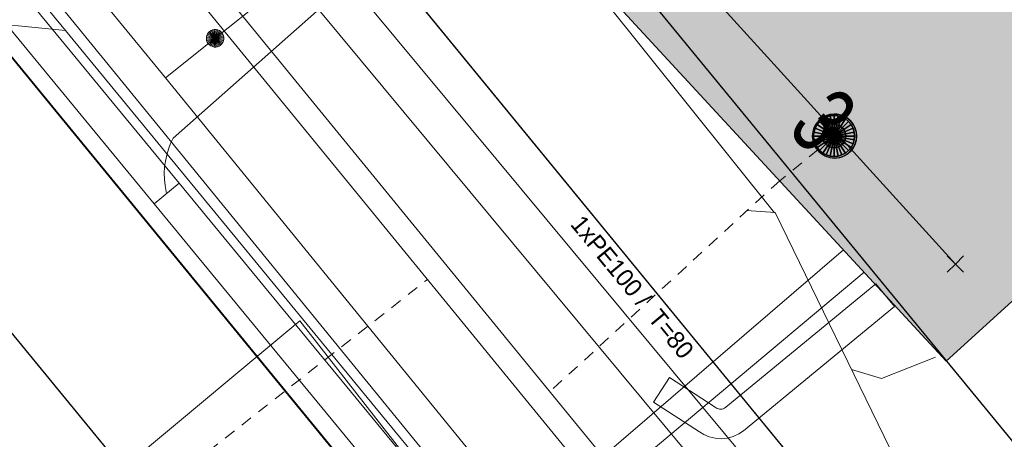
# Model space of a CAD drawing. Header units: metres. Extents: x 2695560 to 2696939, y 1260529 to 1262050.
# Tile 156 of 256: x 2695708 to 2695725, y 1260935 to 1260942. Entities that reach past the tile are written whole.
import ezdxf

# ---------------------------------------------------------------- set-up
doc = ezdxf.new("R2010")
doc.units = ezdxf.units.M
doc.linetypes.add('AUSGEZOGEN', pattern=[0])
doc.linetypes.add('VERDECKT2_S2', pattern=[0.36, 0.2, -0.16])
for name, color, linetype in [('XR$1$AV_Gebäudeflächen (BB)', 7, 'AUSGEZOGEN'), ('XR$1$AV_Haus-Nr.', 7, 'AUSGEZOGEN'), ('XR$1$AV_Linien (BB)', 7, 'AUSGEZOGEN'), ('XR$1$AW_LK_Schachtdeckel', 24, 'AUSGEZOGEN'), ('XR$1$Liegenschaftsgrenzen', 7, 'AUSGEZOGEN'), ('XR$1$PFAW', 255, 'AUSGEZOGEN'), ('XR$1$RP_Abstandslinie', 7, 'AUSGEZOGEN')]:
    doc.layers.add(name, color=color, linetype=linetype)
for name, color, linetype, lineweight in [('XR$2$ABW-Linie-R-genau', 4, 'AUSGEZOGEN', 18), ('XR$2$ABW-Linie-R-ungenau', 4, 'VERDECKT2_S2', 18), ('XR$2$ABW-LinieFlaeche-R-genau', 4, 'AUSGEZOGEN', 18), ('XR$2$ABW-Punkt', 6, 'AUSGEZOGEN', 18), ('XR$2$ELE-Flaeche-oberirdisch', 1, 'AUSGEZOGEN', 18), ('XR$2$ELE-LinieFlaeche-genau', 1, 'AUSGEZOGEN', 18), ('XR$2$GAS-Linie-genau', 12, 'AUSGEZOGEN', 18), ('XR$2$KOM-Linie-U-genau', 91, 'AUSGEZOGEN', 18), ('XR$2$KOM-LinieFlaeche-U-genau', 91, 'AUSGEZOGEN', 18), ('XR$2$KOM-Punkt-U', 91, 'AUSGEZOGEN', 18), ('XR$2$WAS-Linie-genau', 5, 'AUSGEZOGEN', 18), ('XR$2$WAS-Punkt', 5, 'AUSGEZOGEN', 18), ('XR$2$WEI-Text', 59, 'AUSGEZOGEN', 18)]:
    doc.layers.add(name, color=color, linetype=linetype, lineweight=lineweight)
doc.styles.add('ARIAL', font='arial.ttf')
doc.styles.add('TXT', font='txt')

# ---------------------------------------------------------------- blocks, each defined once
blk = doc.blocks.new('COMPLEXOBJECT_1438')
at = {"layer": 'XR$1$RP_Abstandslinie', "color": 7, "linetype": 'AUSGEZOGEN', "transparency": 33554687}
blk.add_line((5719.71, 10921.28), (5686.94, 10961.15), dxfattribs=at)
blk = doc.blocks.new('COMPLEXOBJECT_1445')
at = {"layer": 'XR$1$RP_Abstandslinie', "color": 7, "linetype": 'AUSGEZOGEN', "transparency": 33554687}
blk.add_line((5695.64, 10969.48), (5728.98, 10928.9), dxfattribs=at)
blk = doc.blocks.new('BAW2082')
at = {"layer": 'XR$1$PFAW', "transparency": 33554687}
blk.add_hatch(color=7, dxfattribs=at).paths.add_polyline_path([(0.509, -0.003), (0.499, 0.098), (0.469, 0.194), (0.42, 0.283), (0.354, 0.359), (0.274, 0.421), (0.183, 0.466), (0.085, 0.491), (-0.016, 0.496), (-0.116, 0.481), (-0.211, 0.446), (-0.297, 0.392), (-0.37, 0.323), (-0.428, 0.24), (-0.468, 0.147), (-0.488, 0.047), (-0.488, -0.054), (-0.468, -0.153), (-0.428, -0.246), (-0.37, -0.329), (-0.297, -0.398), (-0.211, -0.452), (-0.116, -0.487), (-0.016, -0.502), (0.085, -0.497), (0.183, -0.472), (0.274, -0.427), (0.354, -0.366), (0.42, -0.289), (0.469, -0.2), (0.499, -0.104)])
at = {"transparency": 33554687}
for start, end in [(91.1948, 268.8052), (268.8052, 91.1948)]:
    blk.add_arc((0.01, 0), 0.5, start, end, dxfattribs=at)
at = {"layer": 'XR$1$PFAW', "transparency": 33554687}
blk.add_circle((0.009, -0.003), 0.5, dxfattribs=at)
blk = doc.blocks.new('KOM-UNBEKANNT-U')
at = {"layer": 'XR$2$KOM-Punkt-U', "linetype": 'AUSGEZOGEN', "lineweight": 20, "transparency": 33554687}
for p, q in [((0, 0, 2500), (-141, 141, 2500)), ((-141, -141, 2500), (0, 0, 2500)), ((0, 0, 2500), (141, 141, 2500)), ((141, -141, 2500), (0, 0, 2500))]:
    blk.add_line(p, q, dxfattribs=at)
blk = doc.blocks.new('WAS-BOGEN_VERTIKAL')
at = {"layer": 'XR$2$WAS-Punkt', "transparency": 33554687}
blk.add_hatch(color=5, dxfattribs=at).paths.add_polyline_path([(0, -150), (15, -149), (30, -147), (45, -143), (59, -138), (73, -131), (86, -123), (98, -114), (109, -103), (119, -92), (127, -79), (135, -66), (141, -52), (145, -38), (148, -23), (150, -8), (150, 8), (148, 23), (145, 38), (141, 52), (135, 66), (127, 79), (119, 92), (109, 103), (98, 114), (86, 123), (73, 131), (59, 138), (45, 143), (30, 147), (15, 149), (0, 150), (-15, 149), (-30, 147), (-45, 143), (-59, 138), (-73, 131), (-86, 123), (-98, 114), (-109, 103), (-119, 92), (-127, 79), (-135, 66), (-141, 52), (-145, 38), (-148, 23), (-150, 8), (-150, -8), (-148, -23), (-145, -38), (-141, -52), (-135, -66), (-127, -79), (-119, -92), (-109, -103), (-98, -114), (-86, -123), (-73, -131), (-59, -138), (-45, -143), (-30, -147), (-15, -149)])
at = {"layer": 'XR$2$WAS-Punkt', "lineweight": 13, "transparency": 33554687}
for points in [[(-147, 29, 2500), (0, 0, 2500), (-150, 0, 2500)], [(-147, 29), (0, 0), (-150, 0)], [(-147, 29, 2500), (-147, 29), (-150, 0), (-150, 0, 2500)], [(-150, 0, 2500), (0, 0, 2500), (-147, -29, 2500)], [(-150, 0), (0, 0), (-147, -29)], [(-139, 57, 2500), (0, 0, 2500), (-147, 29, 2500)], [(-139, 57), (0, 0), (-147, 29)], [(-139, 57, 2500), (-139, 57), (-147, 29), (-147, 29, 2500)], [(-147, -29, 2500), (0, 0, 2500), (-139, -57, 2500)], [(-147, -29), (0, 0), (-139, -57)], [(-125, 83, 2500), (0, 0, 2500), (-139, 57, 2500)], [(-125, 83), (0, 0), (-139, 57)], [(-125, 83, 2500), (-125, 83), (-139, 57), (-139, 57, 2500)], [(-139, -57, 2500), (0, 0, 2500), (-125, -83, 2500)], [(-139, -57), (0, 0), (-125, -83)], [(-106, 106, 2500), (0, 0, 2500), (-125, 83, 2500)], [(-106, 106), (0, 0), (-125, 83)], [(-106, 106, 2500), (-106, 106), (-125, 83), (-125, 83, 2500)], [(-125, -83, 2500), (0, 0, 2500), (-106, -106, 2500)], [(-125, -83), (0, 0), (-106, -106)], [(-83, 125, 2500), (0, 0, 2500), (-106, 106, 2500)], [(-83, 125), (0, 0), (-106, 106)], [(-83, 125, 2500), (-83, 125), (-106, 106), (-106, 106, 2500)], [(-106, -106, 2500), (0, 0, 2500), (-83, -125, 2500)], [(-106, -106), (0, 0), (-83, -125)], [(-57, 139, 2500), (0, 0, 2500), (-83, 125, 2500)], [(-57, 139), (0, 0), (-83, 125)], [(-57, 139, 2500), (-57, 139), (-83, 125), (-83, 125, 2500)], [(-83, -125, 2500), (0, 0, 2500), (-57, -139, 2500)], [(-83, -125), (0, 0), (-57, -139)], [(-29, 147, 2500), (0, 0, 2500), (-57, 139, 2500)], [(-29, 147), (0, 0), (-57, 139)], [(-29, 147, 2500), (-29, 147), (-57, 139), (-57, 139, 2500)], [(-57, -139, 2500), (0, 0, 2500), (-29, -147, 2500)], [(-57, -139), (0, 0), (-29, -147)], [(0, 150, 2500), (0, 0, 2500), (-29, 147, 2500)], [(0, 150), (0, 0), (-29, 147)], [(0, 150, 2500), (0, 150), (-29, 147), (-29, 147, 2500)], [(-29, -147, 2500), (0, 0, 2500), (0, -150, 2500)], [(-29, -147), (0, 0), (0, -150)], [(29, 147, 2500), (0, 0, 2500), (0, 150, 2500)], [(29, 147), (0, 0), (0, 150)], [(29, 147, 2500), (29, 147), (0, 150), (0, 150, 2500)], [(57, 139, 2500), (0, 0, 2500), (29, 147, 2500)], [(57, 139), (0, 0), (29, 147)], [(83, 125, 2500), (0, 0, 2500), (57, 139, 2500)], [(83, 125), (0, 0), (57, 139)], [(106, 106, 2500), (0, 0, 2500), (83, 125, 2500)], [(106, 106), (0, 0), (83, 125)], [(125, 83, 2500), (0, 0, 2500), (106, 106, 2500)], [(125, 83), (0, 0), (106, 106)], [(139, 57, 2500), (0, 0, 2500), (125, 83, 2500)], [(139, 57), (0, 0), (125, 83)], [(147, 29, 2500), (0, 0, 2500), (139, 57, 2500)], [(147, 29), (0, 0), (139, 57)], [(150, 0, 2500), (0, 0, 2500), (147, 29, 2500)], [(150, 0), (0, 0), (147, 29)], [(0, -150, 2500), (0, 0, 2500), (29, -147, 2500)], [(29, -147, 2500), (0, 0, 2500), (57, -139, 2500)], [(57, -139, 2500), (0, 0, 2500), (83, -125, 2500)], [(83, -125, 2500), (0, 0, 2500), (106, -106, 2500)], [(106, -106, 2500), (0, 0, 2500), (125, -83, 2500)], [(125, -83, 2500), (0, 0, 2500), (139, -57, 2500)], [(139, -57, 2500), (0, 0, 2500), (147, -29, 2500)], [(147, -29, 2500), (0, 0, 2500), (150, 0, 2500)], [(0, -150), (0, 0), (29, -147)], [(29, -147), (0, 0), (57, -139)], [(57, -139), (0, 0), (83, -125)], [(83, -125), (0, 0), (106, -106)], [(106, -106), (0, 0), (125, -83)], [(125, -83), (0, 0), (139, -57)], [(139, -57), (0, 0), (147, -29)], [(147, -29), (0, 0), (150, 0)], [(57, 139, 2500), (57, 139), (29, 147), (29, 147, 2500)], [(83, 125, 2500), (83, 125), (57, 139), (57, 139, 2500)], [(106, 106, 2500), (106, 106), (83, 125), (83, 125, 2500)], [(125, 83, 2500), (125, 83), (106, 106), (106, 106, 2500)], [(139, 57, 2500), (139, 57), (125, 83), (125, 83, 2500)], [(147, 29, 2500), (147, 29), (139, 57), (139, 57, 2500)], [(150, 0, 2500), (150, 0), (147, 29), (147, 29, 2500)], [(-150, 0, 2500), (-150, 0), (-147, -29), (-147, -29, 2500)], [(-147, -29, 2500), (-147, -29), (-139, -57), (-139, -57, 2500)], [(-139, -57, 2500), (-139, -57), (-125, -83), (-125, -83, 2500)], [(-125, -83, 2500), (-125, -83), (-106, -106), (-106, -106, 2500)], [(-106, -106, 2500), (-106, -106), (-83, -125), (-83, -125, 2500)], [(-83, -125, 2500), (-83, -125), (-57, -139), (-57, -139, 2500)], [(-57, -139, 2500), (-57, -139), (-29, -147), (-29, -147, 2500)], [(-29, -147, 2500), (-29, -147), (0, -150), (0, -150, 2500)], [(0, -150, 2500), (0, -150), (29, -147), (29, -147, 2500)], [(29, -147, 2500), (29, -147), (57, -139), (57, -139, 2500)], [(57, -139, 2500), (57, -139), (83, -125), (83, -125, 2500)], [(83, -125, 2500), (83, -125), (106, -106), (106, -106, 2500)], [(106, -106, 2500), (106, -106), (125, -83), (125, -83, 2500)], [(125, -83, 2500), (125, -83), (139, -57), (139, -57, 2500)], [(139, -57, 2500), (139, -57), (147, -29), (147, -29, 2500)], [(147, -29, 2500), (147, -29), (150, 0), (150, 0, 2500)]]:
    blk.add_3dface(points, dxfattribs=at)
blk = doc.blocks.new('ABW-NORMSCHACHT_WEITERE')
at = {"layer": 'XR$2$ABW-Punkt', "linetype": 'AUSGEZOGEN', "lineweight": 25, "transparency": 33554687}
for points in [[(-77, 185, 2500), (0, 0, 2500), (-111, 166, 2500)], [(-77, 185), (0, 0), (-111, 166)], [(-77, 185, 2500), (-77, 185), (-111, 166), (-111, 166, 2500)], [(-39, 196, 2500), (0, 0, 2500), (-77, 185, 2500)], [(-39, 196), (0, 0), (-77, 185)], [(-39, 196, 2500), (-39, 196), (-77, 185), (-77, 185, 2500)], [(0, 200, 2500), (0, 0, 2500), (-39, 196, 2500)], [(0, 200), (0, 0), (-39, 196)], [(0, 200, 2500), (0, 200), (-39, 196), (-39, 196, 2500)], [(39, 196, 2500), (0, 0, 2500), (0, 200, 2500)], [(39, 196), (0, 0), (0, 200)], [(39, 196, 2500), (39, 196), (0, 200), (0, 200, 2500)], [(77, 185, 2500), (0, 0, 2500), (39, 196, 2500)], [(77, 185), (0, 0), (39, 196)], [(111, 166, 2500), (0, 0, 2500), (77, 185, 2500)], [(111, 166), (0, 0), (77, 185)], [(77, 185, 2500), (77, 185), (39, 196), (39, 196, 2500)], [(111, 166, 2500), (111, 166), (77, 185), (77, 185, 2500)], [(-196, 39, 2500), (0, 0, 2500), (-200, 0, 2500)], [(-196, 39), (0, 0), (-200, 0)], [(-196, 39, 2500), (-196, 39), (-200, 0), (-200, 0, 2500)], [(-200, 0, 2500), (0, 0, 2500), (-196, -39, 2500)], [(-200, 0), (0, 0), (-196, -39)], [(-185, 77, 2500), (0, 0, 2500), (-196, 39, 2500)], [(-185, 77), (0, 0), (-196, 39)], [(-185, 77, 2500), (-185, 77), (-196, 39), (-196, 39, 2500)], [(-196, -39, 2500), (0, 0, 2500), (-185, -77, 2500)], [(-196, -39), (0, 0), (-185, -77)], [(-166, 111, 2500), (0, 0, 2500), (-185, 77, 2500)], [(-166, 111), (0, 0), (-185, 77)], [(-166, 111, 2500), (-166, 111), (-185, 77), (-185, 77, 2500)], [(-185, -77, 2500), (0, 0, 2500), (-166, -111, 2500)], [(-185, -77), (0, 0), (-166, -111)], [(-141, 141, 2500), (0, 0, 2500), (-166, 111, 2500)], [(-141, 141), (0, 0), (-166, 111)], [(-141, 141, 2500), (-141, 141), (-166, 111), (-166, 111, 2500)], [(-166, -111, 2500), (0, 0, 2500), (-141, -141, 2500)], [(-166, -111), (0, 0), (-141, -141)], [(-111, 166, 2500), (0, 0, 2500), (-141, 141, 2500)], [(-111, 166), (0, 0), (-141, 141)], [(-111, 166, 2500), (-111, 166), (-141, 141), (-141, 141, 2500)], [(-141, -141, 2500), (0, 0, 2500), (-111, -166, 2500)], [(-141, -141), (0, 0), (-111, -166)], [(-111, -166, 2500), (0, 0, 2500), (-77, -185, 2500)], [(-111, -166), (0, 0), (-77, -185)], [(-77, -185, 2500), (0, 0, 2500), (-39, -196, 2500)], [(-77, -185), (0, 0), (-39, -196)], [(-39, -196, 2500), (0, 0, 2500), (0, -200, 2500)], [(-39, -196), (0, 0), (0, -200)], [(141, 141, 2500), (0, 0, 2500), (111, 166, 2500)], [(141, 141), (0, 0), (111, 166)], [(166, 111, 2500), (0, 0, 2500), (141, 141, 2500)], [(166, 111), (0, 0), (141, 141)], [(185, 77, 2500), (0, 0, 2500), (166, 111, 2500)], [(185, 77), (0, 0), (166, 111)], [(196, 39, 2500), (0, 0, 2500), (185, 77, 2500)], [(196, 39), (0, 0), (185, 77)], [(200, 0, 2500), (0, 0, 2500), (196, 39, 2500)], [(200, 0), (0, 0), (196, 39)], [(0, -200, 2500), (0, 0, 2500), (39, -196, 2500)], [(39, -196, 2500), (0, 0, 2500), (77, -185, 2500)], [(77, -185, 2500), (0, 0, 2500), (111, -166, 2500)], [(111, -166, 2500), (0, 0, 2500), (141, -141, 2500)], [(141, -141, 2500), (0, 0, 2500), (166, -111, 2500)], [(166, -111, 2500), (0, 0, 2500), (185, -77, 2500)], [(185, -77, 2500), (0, 0, 2500), (196, -39, 2500)], [(196, -39, 2500), (0, 0, 2500), (200, 0, 2500)], [(0, -200), (0, 0), (39, -196)], [(39, -196), (0, 0), (77, -185)], [(77, -185), (0, 0), (111, -166)], [(111, -166), (0, 0), (141, -141)], [(141, -141), (0, 0), (166, -111)], [(166, -111), (0, 0), (185, -77)], [(185, -77), (0, 0), (196, -39)], [(196, -39), (0, 0), (200, 0)], [(141, 141, 2500), (141, 141), (111, 166), (111, 166, 2500)], [(166, 111, 2500), (166, 111), (141, 141), (141, 141, 2500)], [(185, 77, 2500), (185, 77), (166, 111), (166, 111, 2500)], [(196, 39, 2500), (196, 39), (185, 77), (185, 77, 2500)], [(200, 0, 2500), (200, 0), (196, 39), (196, 39, 2500)], [(-200, 0, 2500), (-200, 0), (-196, -39), (-196, -39, 2500)], [(-196, -39, 2500), (-196, -39), (-185, -77), (-185, -77, 2500)], [(-185, -77, 2500), (-185, -77), (-166, -111), (-166, -111, 2500)], [(-166, -111, 2500), (-166, -111), (-141, -141), (-141, -141, 2500)], [(-141, -141, 2500), (-141, -141), (-111, -166), (-111, -166, 2500)], [(-111, -166, 2500), (-111, -166), (-77, -185), (-77, -185, 2500)], [(77, -185, 2500), (77, -185), (111, -166), (111, -166, 2500)], [(111, -166, 2500), (111, -166), (141, -141), (141, -141, 2500)], [(141, -141, 2500), (141, -141), (166, -111), (166, -111, 2500)], [(166, -111, 2500), (166, -111), (185, -77), (185, -77, 2500)], [(185, -77, 2500), (185, -77), (196, -39), (196, -39, 2500)], [(196, -39, 2500), (196, -39), (200, 0), (200, 0, 2500)], [(-77, -185, 2500), (-77, -185), (-39, -196), (-39, -196, 2500)], [(-39, -196, 2500), (-39, -196), (0, -200), (0, -200, 2500)], [(0, -200, 2500), (0, -200), (39, -196), (39, -196, 2500)], [(39, -196, 2500), (39, -196), (77, -185), (77, -185, 2500)]]:
    blk.add_3dface(points, dxfattribs=at)
blk = doc.blocks.new('ABW-DECKEL')
at = {"layer": 'XR$2$ABW-Punkt', "linetype": 'AUSGEZOGEN', "lineweight": 25, "transparency": 33554687}
for points in [[(-68, 343, 2500), (0, 0, 2500), (-134, 323, 2500)], [(-68, 343), (0, 0), (-134, 323)], [(-68, 343, 2500), (-68, 343), (-134, 323), (-134, 323, 2500)], [(0, 350, 2500), (0, 0, 2500), (-68, 343, 2500)], [(0, 350), (0, 0), (-68, 343)], [(0, 350, 2500), (0, 350), (-68, 343), (-68, 343, 2500)], [(68, 343, 2500), (0, 0, 2500), (0, 350, 2500)], [(68, 343), (0, 0), (0, 350)], [(68, 343, 2500), (68, 343), (0, 350), (0, 350, 2500)], [(134, 323, 2500), (0, 0, 2500), (68, 343, 2500)], [(134, 323), (0, 0), (68, 343)], [(134, 323, 2500), (134, 323), (68, 343), (68, 343, 2500)], [(-291, 194, 2500), (0, 0, 2500), (-323, 134, 2500)], [(-291, 194), (0, 0), (-323, 134)], [(-291, 194, 2500), (-291, 194), (-323, 134), (-323, 134, 2500)], [(-247, 247, 2500), (0, 0, 2500), (-291, 194, 2500)], [(-247, 247), (0, 0), (-291, 194)], [(-247, 247, 2500), (-247, 247), (-291, 194), (-291, 194, 2500)], [(-194, 291, 2500), (0, 0, 2500), (-247, 247, 2500)], [(-194, 291), (0, 0), (-247, 247)], [(-194, 291, 2500), (-194, 291), (-247, 247), (-247, 247, 2500)], [(-134, 323, 2500), (0, 0, 2500), (-194, 291, 2500)], [(-134, 323), (0, 0), (-194, 291)], [(-134, 323, 2500), (-134, 323), (-194, 291), (-194, 291, 2500)], [(194, 291, 2500), (0, 0, 2500), (134, 323, 2500)], [(194, 291), (0, 0), (134, 323)], [(247, 247, 2500), (0, 0, 2500), (194, 291, 2500)], [(247, 247), (0, 0), (194, 291)], [(291, 194, 2500), (0, 0, 2500), (247, 247, 2500)], [(291, 194), (0, 0), (247, 247)], [(323, 134, 2500), (0, 0, 2500), (291, 194, 2500)], [(323, 134), (0, 0), (291, 194)], [(194, 291, 2500), (194, 291), (134, 323), (134, 323, 2500)], [(247, 247, 2500), (247, 247), (194, 291), (194, 291, 2500)], [(291, 194, 2500), (291, 194), (247, 247), (247, 247, 2500)], [(323, 134, 2500), (323, 134), (291, 194), (291, 194, 2500)], [(-343, 68, 2500), (0, 0, 2500), (-350, 0, 2500)], [(-343, 68), (0, 0), (-350, 0)], [(-343, 68, 2500), (-343, 68), (-350, 0), (-350, 0, 2500)], [(-350, 0, 2500), (0, 0, 2500), (-343, -68, 2500)], [(-350, 0), (0, 0), (-343, -68)], [(-323, 134, 2500), (0, 0, 2500), (-343, 68, 2500)], [(-323, 134), (0, 0), (-343, 68)], [(-323, 134, 2500), (-323, 134), (-343, 68), (-343, 68, 2500)], [(-343, -68, 2500), (0, 0, 2500), (-323, -134, 2500)], [(-343, -68), (0, 0), (-323, -134)], [(-323, -134, 2500), (0, 0, 2500), (-291, -194, 2500)], [(-323, -134), (0, 0), (-291, -194)], [(-291, -194, 2500), (0, 0, 2500), (-247, -247, 2500)], [(-291, -194), (0, 0), (-247, -247)], [(-247, -247, 2500), (0, 0, 2500), (-194, -291, 2500)], [(-247, -247), (0, 0), (-194, -291)], [(-194, -291, 2500), (0, 0, 2500), (-134, -323, 2500)], [(-194, -291), (0, 0), (-134, -323)], [(-134, -323, 2500), (0, 0, 2500), (-68, -343, 2500)], [(-134, -323), (0, 0), (-68, -343)], [(-68, -343, 2500), (0, 0, 2500), (0, -350, 2500)], [(-68, -343), (0, 0), (0, -350)], [(343, 68, 2500), (0, 0, 2500), (323, 134, 2500)], [(343, 68), (0, 0), (323, 134)], [(350, 0, 2500), (0, 0, 2500), (343, 68, 2500)], [(350, 0), (0, 0), (343, 68)], [(0, -350, 2500), (0, 0, 2500), (68, -343, 2500)], [(68, -343, 2500), (0, 0, 2500), (134, -323, 2500)], [(134, -323, 2500), (0, 0, 2500), (194, -291, 2500)], [(194, -291, 2500), (0, 0, 2500), (247, -247, 2500)], [(247, -247, 2500), (0, 0, 2500), (291, -194, 2500)], [(291, -194, 2500), (0, 0, 2500), (323, -134, 2500)], [(323, -134, 2500), (0, 0, 2500), (343, -68, 2500)], [(343, -68, 2500), (0, 0, 2500), (350, 0, 2500)], [(0, -350), (0, 0), (68, -343)], [(68, -343), (0, 0), (134, -323)], [(134, -323), (0, 0), (194, -291)], [(194, -291), (0, 0), (247, -247)], [(247, -247), (0, 0), (291, -194)], [(291, -194), (0, 0), (323, -134)], [(323, -134), (0, 0), (343, -68)], [(343, -68), (0, 0), (350, 0)], [(343, 68, 2500), (343, 68), (323, 134), (323, 134, 2500)], [(350, 0, 2500), (350, 0), (343, 68), (343, 68, 2500)], [(-350, 0, 2500), (-350, 0), (-343, -68), (-343, -68, 2500)], [(-343, -68, 2500), (-343, -68), (-323, -134), (-323, -134, 2500)], [(-323, -134, 2500), (-323, -134), (-291, -194), (-291, -194, 2500)], [(291, -194, 2500), (291, -194), (323, -134), (323, -134, 2500)], [(323, -134, 2500), (323, -134), (343, -68), (343, -68, 2500)], [(343, -68, 2500), (343, -68), (350, 0), (350, 0, 2500)], [(-291, -194, 2500), (-291, -194), (-247, -247), (-247, -247, 2500)], [(-247, -247, 2500), (-247, -247), (-194, -291), (-194, -291, 2500)], [(-194, -291, 2500), (-194, -291), (-134, -323), (-134, -323, 2500)], [(-134, -323, 2500), (-134, -323), (-68, -343), (-68, -343, 2500)], [(68, -343, 2500), (68, -343), (134, -323), (134, -323, 2500)], [(134, -323, 2500), (134, -323), (194, -291), (194, -291, 2500)], [(194, -291, 2500), (194, -291), (247, -247), (247, -247, 2500)], [(247, -247, 2500), (247, -247), (291, -194), (291, -194, 2500)], [(-68, -343, 2500), (-68, -343), (0, -350), (0, -350, 2500)], [(0, -350, 2500), (0, -350), (68, -343), (68, -343, 2500)]]:
    blk.add_3dface(points, dxfattribs=at)

msp = doc.modelspace()

# ---------------------------------------------------------------- hatches: boundary and pattern name
at = {"layer": 'XR$1$AV_Gebäudeflächen (BB)', "true_color": 0xd2d2d2, "transparency": 33554687}
msp.add_hatch(color=254, dxfattribs=at).paths.add_polyline_path([(2695723.736, 1260936.263), (2695730.457, 1260942.368), (2695729.948, 1260942.928), (2695731.054, 1260943.932), (2695729.635, 1260945.494), (2695728.52, 1260944.481), (2695726.961, 1260946.197), (2695728.066, 1260947.201), (2695725.965, 1260949.514), (2695724.85, 1260948.501), (2695724.308, 1260949.098), (2695717.554, 1260942.963)])

# ---------------------------------------------------------------- linework, layer by layer
at = {"layer": 'XR$1$AV_Linien (BB)', "color": 7, "linetype": 'AUSGEZOGEN', "transparency": 33554687}
msp.add_lwpolyline([(2695723.736, 1260936.263), (2695717.554, 1260942.963), (2695724.308, 1260949.098), (2695724.85, 1260948.501), (2695725.965, 1260949.514), (2695728.066, 1260947.201), (2695726.961, 1260946.197), (2695728.52, 1260944.481), (2695729.635, 1260945.494), (2695731.054, 1260943.932), (2695729.948, 1260942.928), (2695730.457, 1260942.368), (2695723.736, 1260936.263)], close=True, dxfattribs=at)
for points in [[(2695702.33, 1260948.2), (2695707.56, 1260941.75), (2695715.399, 1260932.19)], [(2695723.807, 1260931.325), (2695714.36, 1260942.85), (2695713.746, 1260943.614)]]:
    msp.add_lwpolyline(points, dxfattribs=at)
at = {"layer": 'XR$1$Liegenschaftsgrenzen', "color": 7, "linetype": 'AUSGEZOGEN', "transparency": 33554687}
for p, q in [((2695727.73, 1260926.54), (2695714.36, 1260942.85)), ((2695722.86, 1260923.09), (2695707.56, 1260941.75))]:
    msp.add_line(p, q, dxfattribs=at)
at = {"layer": 'XR$2$ABW-Linie-R-genau', "linetype": 'AUSGEZOGEN', "transparency": 33554687}
for p, q in [((2695717.663, 1260942.722), (2695720.814, 1260938.788)), ((2695720.822, 1260938.796), (2695720.333, 1260938.827)), ((2695724.503, 1260931.248), (2695720.824, 1260938.792))]:
    msp.add_line(p, q, dxfattribs=at)
msp.add_lwpolyline([(2695723.553, 1260936.327), (2695722.633, 1260935.964), (2695722.125, 1260936.121)], dxfattribs=at)
at = {"layer": 'XR$2$ABW-Linie-R-ungenau', "linetype": 'VERDECKT2_S2', "transparency": 33554687}
for p, q in [((2695721.836, 1260940.097), (2695720.902, 1260939.336)), ((2695720.902, 1260939.336), (2695718.782, 1260937.39)), ((2695706.92, 1260931.397), (2695714.893, 1260937.649)), ((2695718.782, 1260937.39), (2695716.982, 1260935.738))]:
    msp.add_line(p, q, dxfattribs=at)
at = {"layer": 'XR$2$ABW-LinieFlaeche-R-genau', "linetype": 'AUSGEZOGEN', "transparency": 33554687}
msp.add_lwpolyline([(2695731.384, 1260917.509), (2695698.613, 1260957.562), (2695698.923, 1260957.816), (2695731.694, 1260917.763), (2695731.384, 1260917.509)], close=True, dxfattribs=at)
at = {"layer": 'XR$2$ELE-Flaeche-oberirdisch', "transparency": 33554687}
msp.add_lwpolyline([(2695735.971, 1260916.114), (2695730.174, 1260922.567), (2695721.698, 1260932.939), (2695706.559, 1260951.146), (2695701.163, 1260957.4), (2695696.484, 1260963.514), (2695695.968, 1260963.037), (2695700.619, 1260956.958), (2695706.025, 1260950.694), (2695721.158, 1260932.493), (2695729.642, 1260922.111), (2695735.45, 1260915.646), (2695735.971, 1260916.114)], close=True, dxfattribs=at)
at = {"layer": 'XR$2$ELE-LinieFlaeche-genau', "linetype": 'AUSGEZOGEN', "transparency": 33554687}
msp.add_lwpolyline([(2695719.021, 1260935.984), (2695719.803, 1260935.479), (2695719.838, 1260935.457), (2695719.859, 1260935.448), (2695719.877, 1260935.444), (2695719.899, 1260935.443), (2695719.919, 1260935.445), (2695719.939, 1260935.45), (2695719.96, 1260935.46), (2695719.984, 1260935.477), (2695722.537, 1260937.577), (2695722.855, 1260937.191), (2695720.284, 1260935.075), (2695720.204, 1260935.022), (2695720.111, 1260934.98), (2695720.011, 1260934.951), (2695719.907, 1260934.941), (2695719.803, 1260934.948), (2695719.701, 1260934.972), (2695719.606, 1260935.013), (2695719.535, 1260935.057), (2695718.749, 1260935.564), (2695719.021, 1260935.984)], close=True, dxfattribs=at)
at = {"layer": 'XR$2$GAS-Linie-genau', "linetype": 'AUSGEZOGEN', "transparency": 33554687}
msp.add_line((2695716.292, 1260933.269), (2695721.987, 1260938.159), dxfattribs=at)
msp.add_lwpolyline([(2695715.699, 1260933.666), (2695695.557, 1260958.35), (2695688.632, 1260965.783)], dxfattribs=at)
at = {"layer": 'XR$2$KOM-Linie-U-genau', "linetype": 'AUSGEZOGEN', "transparency": 33554687}
for p, q in [((2695698.098, 1260954.868), (2695708.734, 1260941.895)), ((2695718.515, 1260943.838), (2695721.205, 1260940.877)), ((2695708.734, 1260941.895), (2695707.013, 1260942.066)), ((2695708.734, 1260941.895), (2695724.039, 1260923.276)), ((2695721.205, 1260940.877), (2695723.894, 1260937.916)), ((2695712.723, 1260936.949), (2695707.25, 1260932.392))]:
    msp.add_line(p, q, dxfattribs=at)
for points in [[(2695710.568, 1260940.062), (2695713.644, 1260942.783), (2695713.719, 1260942.85)], [(2695710.455, 1260939.116), (2695710.429, 1260939.254), (2695710.418, 1260939.358), (2695710.416, 1260939.462), (2695710.422, 1260939.565), (2695710.436, 1260939.669), (2695710.457, 1260939.77), (2695710.487, 1260939.87), (2695710.524, 1260939.967), (2695710.568, 1260940.062)], [(2695720.85, 1260926.75), (2695720.154, 1260927.439), (2695712.723, 1260936.949)]]:
    msp.add_lwpolyline(points, dxfattribs=at)
at = {"layer": 'XR$2$KOM-LinieFlaeche-U-genau', "linetype": 'AUSGEZOGEN', "transparency": 33554687}
for points in [[(2695710.243, 1260938.941), (2695702.461, 1260948.39), (2695695.737, 1260956.908), (2695696.169, 1260957.248), (2695702.889, 1260948.736), (2695710.667, 1260939.291), (2695710.243, 1260938.941)], [(2695720.669, 1260926.543), (2695719.898, 1260927.218), (2695710.243, 1260938.941), (2695710.667, 1260939.291), (2695720.294, 1260927.602), (2695721.031, 1260926.957), (2695720.669, 1260926.543)]]:
    msp.add_lwpolyline(points, close=True, dxfattribs=at)
at = {"layer": 'XR$2$WAS-Linie-genau', "linetype": 'AUSGEZOGEN', "transparency": 33554687}
for p, q in [((2695711.282, 1260941.762), (2695713.497, 1260943.533)), ((2695710.438, 1260941.087), (2695711.282, 1260941.762)), ((2695715.845, 1260934.454), (2695710.438, 1260941.087)), ((2695717.002, 1260933.303), (2695722.339, 1260937.777))]:
    msp.add_line(p, q, dxfattribs=at)
msp.add_lwpolyline([(2695710.438, 1260941.087), (2695695.952, 1260958.722), (2695689.504, 1260965.599)], dxfattribs=at)

# ---------------------------------------------------------------- block references
at = {"layer": 'XR$1$AW_LK_Schachtdeckel', "color": 24, "linetype": 'AUSGEZOGEN', "lineweight": -3, "transparency": 33554687, "xscale": 0.7499999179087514, "yscale": 0.7499999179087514}
msp.add_blockref('BAW2082', (2695721.829, 1260940.096), dxfattribs=at)
at = {"layer": 'XR$1$RP_Abstandslinie', "color": 7, "linetype": 'AUSGEZOGEN', "lineweight": -3, "transparency": 33554687}
for name in ['COMPLEXOBJECT_1445', 'COMPLEXOBJECT_1438']:
    msp.add_blockref(name, (2690000.97, 1249999.81), dxfattribs=at)
at = {"layer": 'XR$2$ABW-Punkt', "color": 6, "linetype": 'AUSGEZOGEN', "lineweight": 18, "transparency": 33554687, "xscale": 0.001, "yscale": 0.001, "zscale": 0.001, "rotation": 360}
for name in ['ABW-DECKEL', 'ABW-NORMSCHACHT_WEITERE']:
    msp.add_blockref(name, (2695721.828, 1260940.097), dxfattribs=at)
at = {"layer": 'XR$2$KOM-Punkt-U', "color": 91, "linetype": 'AUSGEZOGEN', "lineweight": 18, "transparency": 33554687, "xscale": 0.001, "yscale": 0.001, "zscale": 0.001}
msp.add_blockref('KOM-UNBEKANNT-U', (2695723.894, 1260937.916), dxfattribs=at)
at = {"layer": 'XR$2$WAS-Punkt', "color": 5, "linetype": 'AUSGEZOGEN', "lineweight": 18, "transparency": 33554687, "xscale": 0.001, "yscale": 0.001, "zscale": 0.001, "rotation": 308.7}
msp.add_blockref('WAS-BOGEN_VERTIKAL', (2695711.282, 1260941.762), dxfattribs=at)

# ---------------------------------------------------------------- texts
at = {"layer": 'XR$1$AV_Haus-Nr.', "color": 7, "transparency": 33554687, "insert": (2695721.21, 1260939.965), "char_height": 1.1621, "width": 1.02516, "attachment_point": 8, "rotation": 312.6969, "style": 'ARIAL'}
msp.add_mtext('\\W0.68;3', dxfattribs=at)
at = {"layer": 'XR$2$WEI-Text', "transparency": 33554687, "insert": (2695717.318, 1260938.584), "char_height": 0.3, "width": 4.34048, "attachment_point": 7, "rotation": 309.5, "style": 'TXT'}
msp.add_mtext('\\W1.00;1xPE100\\~/\\~\\~T=80', dxfattribs=at)

doc.saveas('drawing.dxf')
